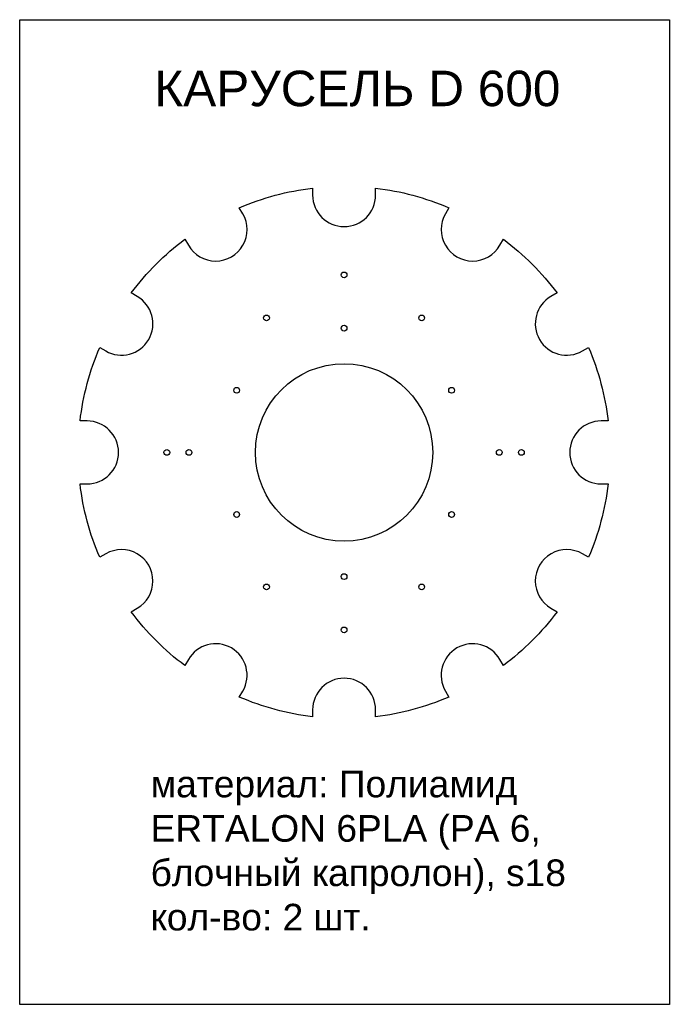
# Model space of a CAD drawing. Header units: millimetres. Extents: x 68066 to 203734, y -3993 to 64297.
import ezdxf

# ---------------------------------------------------------------- set-up
doc = ezdxf.new("R2010")
doc.units = ezdxf.units.MM
doc.styles.get("Standard").update_dxf_attribs({"font": 'arial.ttf'})

msp = doc.modelspace()

# ---------------------------------------------------------------- linework, layer by layer
at = {"color": 1}
msp.add_lwpolyline([(203001.6, 64297), (203734.5, 64297), (203734.5, 63187.3), (203001.6, 63187.3)], close=True, dxfattribs=at)
msp.add_lwpolyline([(203485.8, 64085), (203481.9, 64078.2, 1), (203543.4, 64042.7), (203547.3, 64049.5, -0.071717), (203607.8, 63989), (203601, 63985, 1), (203636.5, 63923.6), (203643.3, 63927.5, -0.071717), (203665.5, 63844.8), (203657.6, 63844.8, 1), (203657.6, 63773.8), (203665.5, 63773.8, -0.071717), (203643.3, 63691.1), (203636.5, 63695, 1), (203601, 63633.6), (203607.8, 63629.6, -0.071717), (203547.3, 63569.1), (203543.4, 63575.9, 1), (203481.9, 63540.4), (203485.8, 63533.6, -0.071717), (203403.1, 63511.4), (203403.1, 63519.3, 1), (203332.1, 63519.3), (203332.1, 63511.4, -0.071717), (203249.4, 63533.6), (203253.4, 63540.4, 1), (203191.9, 63575.9), (203187.9, 63569.1, -0.071717), (203127.4, 63629.6), (203134.2, 63633.6, 1), (203098.7, 63695), (203091.9, 63691.1, -0.071717), (203069.7, 63773.8), (203077.6, 63773.8, 1), (203077.6, 63844.8), (203069.7, 63844.8, -0.071717), (203091.9, 63927.5), (203098.7, 63923.6, 1), (203134.2, 63985), (203127.4, 63989, -0.071717), (203187.9, 64049.5), (203191.9, 64042.7, 1), (203253.4, 64078.2), (203249.4, 64085, -0.071717), (203332.1, 64107.2), (203332.1, 64099.3, 1), (203403.1, 64099.3), (203403.1, 64107.2, -0.071717)], format="xyb", close=True)
for centre, radius in [((203367.6, 64009.3), 3.25), ((203280.1, 63960.9), 3.25), ((203455.1, 63960.9), 3.25), ((203367.6, 63949.3), 3.25), ((203367.6, 63809.3), 100), ((203246.4, 63879.3), 3.25), ((203488.9, 63879.3), 3.25), ((203167.6, 63809.3), 3.25), ((203192.6, 63809.3), 3.25), ((203542.6, 63809.3), 3.25), ((203567.6, 63809.3), 3.25), ((203246.4, 63739.3), 3.25), ((203488.9, 63739.3), 3.25), ((203367.6, 63669.3), 3.25), ((203280.1, 63657.7), 3.25), ((203455.1, 63657.7), 3.25), ((203367.6, 63609.3), 3.25)]:
    msp.add_circle(centre, radius)

# ---------------------------------------------------------------- texts
at = {"attachment_point": 1}
for s, insert, char_height in [('КАРУСЕЛЬ D 600', (203153.5, 64239.5), 40), ('материал: Полиамид ERTALON 6PLA (PA 6, блочный капролон), s18\\Pкол-во: 2 шт.', (203149.3, 63450.6), 30)]:
    msp.add_mtext_dynamic_manual_height_columns(s, width=517.643, gutter_width=85.1, heights=[0], dxfattribs=dict(at, insert=insert, char_height=char_height))

doc.saveas('drawing.dxf')
